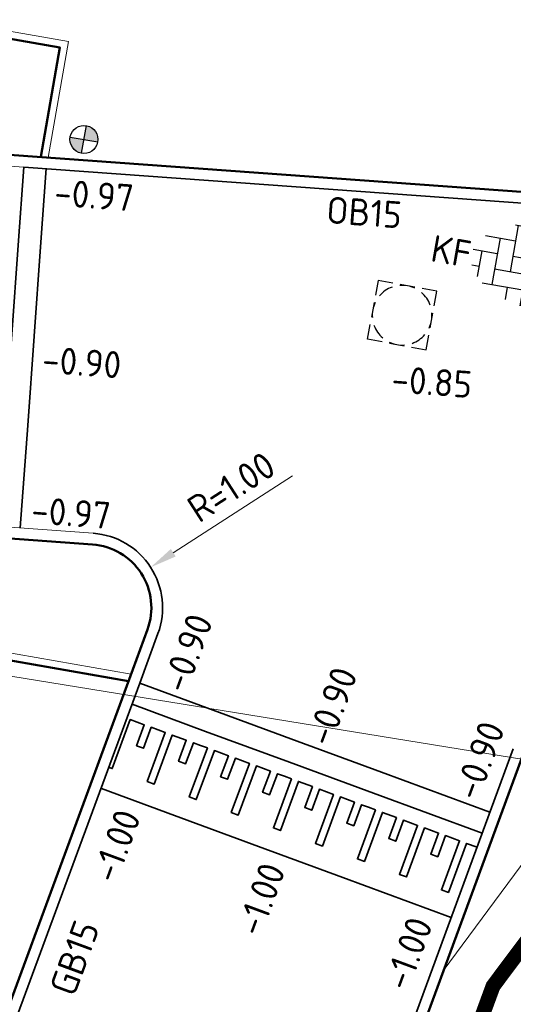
# Model space of a CAD drawing. Header units: metres. Extents: x 2514 to 227642, y 1683 to 852646.
# Tile 138 of 256: x 113761.36 to 113767.97, y 426369.05 to 426382.24. Entities that reach past the tile are written whole.
import ezdxf
from ezdxf.enums import TextEntityAlignment as Align
from ezdxf.lldxf.tags import DXFTag

# ---------------------------------------------------------------- set-up
doc = ezdxf.new("R2010")
doc.units = ezdxf.units.M
doc.linetypes.add('XX-CENTER', pattern=[8, 5, -1, 1, -1])
doc.layers.get('Defpoints').update_dxf_attribs({"color": 244, "lineweight": 35})
for name, color, linetype, lineweight in [('B-WE-KG-GRENS_PERCEEL-GV', 252, 'KG-PERCEEL', 18), ('N-WE-IE-MEUBILAIR_WEGMEUBILAIR_PAAL-S', 1, 'Continuous', 25), ('N-WE-KG-WERKGRENS-G', 7, 'XX-CENTER', 35), ('N-WE-RI-PUT-OPHOOGTEBRENGEN-S', 7, 'Continuous', 25), ('N-WE-VH-DREMPEL_BESTRAAT-G', 1, 'Continuous', 35), ('N-WE-VH-KANTOPSLUITING-T18', 1, 'Continuous', 18), ('N-WE-VH-KANTOPSLUITING_ACHTERKANTBAND-G', 1, 'Continuous', 50), ('N-WE-VH-KANTOPSLUITING_GELEIDEBAND-G', 2, 'Continuous', 35), ('N-WE-VH-KANTOPSLUITING_OPSLUITBAND_100X200-G', 1, 'Continuous', 18), ('N-WE-VH-KANTOPSLUITING_OPSLUITBAND_150X250-G', 1, 'Continuous', 35), ('N-WE-VH-KANTOPSLUITING_TROTTOIRBAND_130 150-G', 2, 'Continuous', 13), ('N-WE-VH-M', 7, 'Continuous', 18), ('N-WE-VH-NAP-T18', 1, 'Continuous', 18), ('N-WE-VH-VERHARDING_BETONSTRAATSTEEN-S', 1, 'Continuous', 25)]:
    doc.layers.add(name, color=color, linetype=linetype, lineweight=lineweight)
doc.styles.add('ISO', font='NLCS-ISO.ttf')
doc.styles.add('NLCS-ISO', font='NLCS-ISO.ttf', dxfattribs={"height": 1.8})
doc.styles.add('NLCS-ISO-M200-T18', font='NLCS-ISO.ttf', dxfattribs={"height": 0.36})
doc.styles.get("Standard").update_dxf_attribs({"font": 'romans'})
tags = doc.linetypes.add('KG-PERCEEL', pattern='A,5.5,-2,["P",Standard,S=1.8,R=0,X=-0.5,Y=-0.9],-2,5.5,-2,[5,NLCS.SHX,S=0.75,R=0,X=0,Y=0],-2', length=19).pattern_tags.tags
tags[6] = DXFTag(74, 10)
doc.dimstyles.new('NLCS-M200-T18-PIJL_L2_H1', dxfattribs={"dimscale": 0.2, "dimtxt": 2.5, "dimasz": 1.8, "dimexe": 2, "dimexo": 2, "dimgap": 0.7, "dimtad": 1, "dimzin": 0, "dimdsep": 46, "dimtxsty": 'NLCS-ISO-M200-T18', "dimcen": 0, "dimdle": 2, "dimclrd": 256, "dimclre": 256, "dimclrt": 1, "dimadec": 1, "dimazin": 0, "dimtfac": 1, "dimtdec": 3, "dimtofl": 0, "dimtmove": 0, "dimatfit": 3, "dimfxl": 2, "dimfxlon": 1, "dimtfillclr": 256, "dimtolj": 1, "dimtzin": 0, "dimlwd": -1, "dimlwe": -1, "dimarcsym": 0})

# ---------------------------------------------------------------- blocks, each defined once
blk = doc.blocks.new('SIE-WEG_PAAL_ALGEMEEN_TYPE_02-SO')
at = {"ltscale": 0.5}
h = blk.add_hatch(color=256, dxfattribs=at)
h.paths.add_polyline_path([(4.547473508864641e-16, 0), (0.1875000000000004, 0, 0.4142135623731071), (4.547473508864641e-16, 0.1875)])
h.paths.add_polyline_path([(4.547473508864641e-16, -0.1875), (4.547473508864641e-16, 0), (-0.1874999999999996, 3.163459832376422e-14, 0.4142135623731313)])
for p, q in [((4.547473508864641e-16, -0.1875), (4.547473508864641e-16, 0.1875)), ((-0.1874999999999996, 3.163459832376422e-14), (0.1875000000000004, 0))]:
    blk.add_line(p, q, dxfattribs=at)
blk.add_circle((4.547473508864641e-16, 0), 0.1875, dxfattribs=at)
blk = doc.blocks.new('SVH-BSS_KEIFORMAAT_ELLEBOOG-SO')
at = {"ltscale": 0.1}
for p, q in [((-1.871609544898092, 2.805519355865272), (-1.871609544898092, 0.3855414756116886)), ((-0.8216095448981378, 2.941359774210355), (-0.8216095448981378, 1.435541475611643)), ((0.2283904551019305, 2.970445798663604), (0.2283904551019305, 2.485541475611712)), ((2.32839045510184, 2.709488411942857), (2.32839045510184, 0.3855414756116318)), ((-3.104154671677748, 2.485541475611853), (-1.871609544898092, 2.485541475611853)), ((-2.92160954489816, 2.48554147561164), (-2.92160954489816, -0.6644585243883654)), ((-0.8216095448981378, 2.485541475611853), (2.32839045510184, 2.485541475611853)), ((1.278390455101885, 2.485541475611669), (1.278390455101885, -0.664458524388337)), ((3.378390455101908, 2.384775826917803), (3.378390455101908, 1.4355414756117)), ((-4.954776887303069, 1.435541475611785), (-2.92160954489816, 1.435541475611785)), ((-3.971609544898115, 1.435541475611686), (-3.971609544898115, -1.71445852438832)), ((-1.871609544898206, 1.435541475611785), (1.278390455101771, 1.435541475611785)), ((0.2283904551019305, 1.435541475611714), (0.2283904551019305, -1.714458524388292)), ((2.328390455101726, 1.435541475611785), (4.954776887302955, 1.435541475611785)), ((4.428390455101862, 1.435541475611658), (4.428390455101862, -1.714458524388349)), ((5.47839045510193, 0.7434310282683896), (5.47839045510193, -0.6644585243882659)), ((-5.610382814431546, 0.3855414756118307), (-3.971609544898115, 0.3855414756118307)), ((-5.02160954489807, 0.3855414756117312), (-5.02160954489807, -1.36993364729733)), ((-2.92160954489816, 0.3855414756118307), (0.2283904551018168, 0.3855414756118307)), ((-0.8216095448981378, 0.385541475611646), (-0.8216095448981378, -2.76445852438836)), ((1.278390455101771, 0.3855414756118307), (4.428390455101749, 0.3855414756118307)), ((3.378390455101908, 0.3855414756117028), (3.378390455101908, -2.384775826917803)), ((5.478390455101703, 0.3855414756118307), (5.610382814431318, 0.3855414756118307)), ((-5.515026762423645, -0.6644585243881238), (-5.02160954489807, -0.6644585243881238)), ((-3.971609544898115, -0.6644585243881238), (-0.8216095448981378, -0.6644585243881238)), ((-1.871609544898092, -0.6644585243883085), (-1.871609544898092, -2.805519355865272)), ((0.2283904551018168, -0.6644585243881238), (3.378390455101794, -0.6644585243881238)), ((2.32839045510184, -0.6644585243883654), (2.32839045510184, -2.709488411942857)), ((4.428390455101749, -0.6644585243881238), (5.515026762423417, -0.6644585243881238)), ((-4.622465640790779, -1.714458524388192), (-1.871609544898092, -1.714458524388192)), ((-2.92160954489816, -1.714458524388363), (-2.92160954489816, -2.545893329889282)), ((-0.8216095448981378, -1.714458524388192), (2.32839045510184, -1.714458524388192)), ((1.278390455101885, -1.714458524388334), (1.278390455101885, -2.895995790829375)), ((3.378390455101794, -1.714458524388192), (4.622465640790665, -1.714458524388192)), ((-1.871609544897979, -2.764458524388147), (1.278390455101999, -2.764458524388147)), ((0.2283904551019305, -2.764458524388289), (0.2283904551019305, -2.970445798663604))]:
    blk.add_line(p, q, dxfattribs=at)
at = {"style": 'NLCS-ISO'}
blk.add_attdef('FORMAAT', text='', height=1.8, dxfattribs=at).set_placement((-5.710382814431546, -4.440892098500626e-15), align=Align.MIDDLE_RIGHT)
blk.add_attdef('KLEUR', text='', height=1.8, dxfattribs=at).set_placement((5.710382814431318, 0), align=Align.MIDDLE_LEFT)
at = {"style": 'NLCS-ISO', "flags": 1}
blk.add_attdef('FUNCTIE', text='', height=1.8, dxfattribs=at).set_placement((0.1159930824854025, -3.584775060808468), align=Align.MIDDLE_CENTER)
blk = doc.blocks.new('SRI-PUT_OPHOOGTEBRENGEN-SO-flat-9')
at = {"layer": 'N-WE-RI-PUT-OPHOOGTEBRENGEN-S', "lineweight": -3}
for points in [[(-0.1264568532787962, 0.4280796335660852), (-0.3231542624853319, 0.4642753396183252), (-0.3593499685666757, 0.2675779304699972)], [(0.1685892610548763, 0.3737860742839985), (-0.02810814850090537, 0.4099817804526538)], [(0.4274336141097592, 0.1227622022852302), (0.4636353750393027, 0.3194925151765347), (0.2669379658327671, 0.3556882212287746)], [(-0.3774478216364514, 0.1692292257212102), (-0.4136435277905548, -0.02746818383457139)], [(0.3731400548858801, -0.1722839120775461), (0.4093357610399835, 0.02441349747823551)], [(-0.1729238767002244, -0.376801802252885), (0.02377353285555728, -0.4129975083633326)], [(0.1221222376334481, -0.4310953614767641), (0.3188525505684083, -0.4672971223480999), (0.3550422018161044, -0.2706326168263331)]]:
    blk.add_lwpolyline(points, dxfattribs=at)
at = {"layer": 'N-WE-RI-PUT-OPHOOGTEBRENGEN-S'}
blk.add_lwpolyline([(-0.2712680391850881, -0.358679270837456), (-0.4679639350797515, -0.3224753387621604), (-0.4317660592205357, -0.125812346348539)], dxfattribs=at)
at = {"layer": 'N-WE-RI-PUT-OPHOOGTEBRENGEN-S', "lineweight": -3, "ltscale": 0.2}
for start, end in [(64.56844614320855, 94.56844614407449), (109.5732383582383, 139.5732383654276), (19.56844615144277, 49.56844614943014), (154.5732383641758, 184.5732383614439), (334.5684461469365, 4.568446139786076), (199.5732383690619, 229.573238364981), (289.5684461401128, 319.5684461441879), (244.5732383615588, 274.5732383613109)]:
    blk.add_arc((-0.002150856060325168, -0.001510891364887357), 0.3999999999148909, start, end, dxfattribs=at)
blk = doc.blocks.new('*D363')
at = {"layer": 'Defpoints', "color": 0, "transparency": 16777216}
for p in [(113763.112932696, 426374.9075603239), (113762.2723384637, 426374.3658949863)]:
    blk.add_point(p, dxfattribs=at)
at = {"layer": 'N-WE-VH-M', "transparency": 16777216}
blk.add_line((113765.0126756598, 426376.1317239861), (113763.4155466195, 426375.1025598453), dxfattribs=at)
blk.add_solid([(113763.3830466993, 426375.1529954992), (113763.4480465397, 426375.0521241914), (113763.1129326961, 426374.9075603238)], dxfattribs=at)
at = {"layer": 'N-WE-VH-M', "color": 1, "transparency": 16777216, "insert": (113764.1920851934, 426375.9836318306), "char_height": 0.36, "attachment_point": 5, "rotation": 32.79707768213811, "style": 'NLCS-ISO-M200-T18'}
blk.add_mtext('\\A1;R=1.00', dxfattribs=at)

msp = doc.modelspace()

# ---------------------------------------------------------------- linework, layer by layer
at = {"layer": 'B-WE-KG-GRENS_PERCEEL-GV', "ltscale": 0.2}
for points in [[(113769.0170000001, 426372.1850000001), (113759.4760000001, 426373.7340000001), (113759.9260000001, 426372.5630000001), (113760.3800000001, 426371.5700000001), (113760.7100000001, 426370.6010000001), (113760.6680000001, 426369.3800000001), (113760.4580000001, 426367.9070000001)], [(113784.7950000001, 426353.2550000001), (113785.4890000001, 426357.3240000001), (113787.4260000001, 426368.9650000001), (113769.0170000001, 426372.1850000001), (113767.0290000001, 426369.5050000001), (113762.4740000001, 426357.0690000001)]]:
    msp.add_lwpolyline(points, dxfattribs=at)
at = {"layer": 'N-WE-KG-WERKGRENS-G', "ltscale": 0.5, "const_width": 0.2, "flags": 128}
msp.add_lwpolyline([(113769.2433135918, 426371.3626228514), (113822.2165960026, 426362.1249651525), (113825.4333542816, 426357.4231640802), (113818.6387605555, 426318.6453384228), (113777.2584894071, 426325.4945590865), (113776.5684657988, 426321.3257104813), (113771.3560194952, 426322.1358081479), (113770.81281184, 426317.9953198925), (113789.4729923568, 426314.7592495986), (113787.6637104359, 426304.3501223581), (113786.1985428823, 426304.5778469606), (113784.1871529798, 426292.5626432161), (113782.241229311, 426292.8883980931), (113780.1453966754, 426281.17160305), (113758.7673172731, 426284.8719370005), (113758.2483481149, 426281.8736768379), (113739.2359885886, 426285.1645280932), (113737.6570732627, 426287.6010270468), (113767.6991890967, 426369.2982580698)], close=True, dxfattribs=at)
at = {"layer": 'N-WE-VH-DREMPEL_BESTRAAT-G'}
for points in [[(113761.0666754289, 426375.455802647), (113761.1659649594, 426376.8272020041), (113761.2526183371, 426378.024069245), (113761.3392717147, 426379.2209364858), (113761.4150092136, 426380.2670322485)], [(113761.3658922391, 426375.4341393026), (113761.4651817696, 426376.8055386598), (113761.5518351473, 426378.0024059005), (113761.6384885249, 426379.1992731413), (113761.7143131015, 426380.2465716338)], [(113767.6575993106, 426371.6269678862), (113766.2031411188, 426372.1626245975), (113765.0770800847, 426372.5773372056), (113763.9510190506, 426372.9920498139), (113762.9656783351, 426373.354937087)], [(113767.5539211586, 426371.3454526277), (113766.0994629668, 426371.881109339), (113764.9734019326, 426372.2958219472), (113763.8473408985, 426372.7105345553), (113762.8631317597, 426373.0730050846)], [(113762.5554920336, 426372.2272090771), (113762.5979222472, 426372.2115826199), (113762.8398379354, 426372.8684515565), (113763.0275147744, 426372.7993327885), (113762.9238366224, 426372.51781753), (113763.0176750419, 426372.4832581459), (113763.121353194, 426372.7647734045), (113763.3090300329, 426372.6956546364), (113763.0671143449, 426372.0387856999), (113763.1609527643, 426372.0042263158), (113763.4028684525, 426372.6610952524), (113763.5905452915, 426372.5919764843), (113763.4868671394, 426372.3104612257), (113763.580705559, 426372.2759018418), (113763.6843837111, 426372.5574171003), (113763.7782221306, 426372.5228577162), (113763.87206055, 426372.4882983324), (113763.6301448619, 426371.8314293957), (113763.7239832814, 426371.7968700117), (113763.9658989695, 426372.4537389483), (113764.1535758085, 426372.3846201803), (113764.0498976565, 426372.1031049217), (113764.143736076, 426372.0685455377), (113764.2474142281, 426372.3500607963), (113764.4350910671, 426372.2809420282), (113764.193175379, 426371.6240730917), (113764.2870137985, 426371.5895137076), (113764.5289294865, 426372.2463826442), (113764.7166063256, 426372.1772638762), (113764.6129281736, 426371.8957486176), (113764.7067665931, 426371.8611892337), (113764.8104447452, 426372.1427044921), (113764.9042831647, 426372.1081451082), (113764.9981215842, 426372.0735857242), (113764.7562058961, 426371.4167167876), (113764.8500443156, 426371.3821574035), (113765.0919600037, 426372.0390263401), (113765.2796368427, 426371.969907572), (113765.1759586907, 426371.6883923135), (113765.2697971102, 426371.6538329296), (113765.3734752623, 426371.9353481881), (113765.5611521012, 426371.8662294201), (113765.3192364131, 426371.2093604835), (113765.4130748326, 426371.1748010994), (113765.6549905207, 426371.831670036), (113765.8426673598, 426371.762551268), (113765.7389892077, 426371.4810360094), (113765.8328276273, 426371.4464766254), (113765.9365057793, 426371.7279918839), (113766.0303441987, 426371.6934324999), (113766.1241826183, 426371.6588731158), (113765.8822669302, 426371.0020041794), (113765.9761053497, 426370.9674447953), (113766.2180210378, 426371.6243137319), (113766.4056978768, 426371.5551949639), (113766.3020197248, 426371.2736797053), (113766.3958581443, 426371.2391203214), (113766.4995362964, 426371.5206355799), (113766.6872131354, 426371.4515168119), (113766.4452974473, 426370.7946478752), (113766.5391358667, 426370.7600884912), (113766.7810515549, 426371.4169574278), (113766.9687283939, 426371.3478386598), (113766.8650502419, 426371.0663234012), (113766.9588886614, 426371.0317640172), (113767.0625668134, 426371.3132792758), (113767.2502436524, 426371.2441605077), (113767.0083279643, 426370.5872915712), (113767.1021663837, 426370.5527321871), (113767.3440820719, 426371.2096011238), (113767.4848023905, 426371.1577757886)], [(113767.1392085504, 426370.2193915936), (113765.6847503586, 426370.7550483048), (113764.5586893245, 426371.169760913), (113763.4326282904, 426371.5844735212), (113762.4529454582, 426371.9452770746)]]:
    msp.add_lwpolyline(points, dxfattribs=at)
at = {"layer": 'N-WE-VH-KANTOPSLUITING_ACHTERKANTBAND-G'}
msp.add_line((113683.2641872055, 426387.3366879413), (113762.8155297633, 426373.3812771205), dxfattribs=at)
at = {"layer": 'N-WE-VH-KANTOPSLUITING_ACHTERKANTBAND-G', "ltscale": 0.2}
for p, q in [((113733.948479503, 426294.9991401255), (113762.8249207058, 426373.4067761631)), ((113738.9219157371, 426293.1674927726), (113768.1113883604, 426372.4250969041))]:
    msp.add_line(p, q, dxfattribs=at)
for points in [[(113777.2802525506, 426379.2697449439), (113757.5758961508, 426380.6966510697), (113752.5928803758, 426381.5708039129, -0.414213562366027), (113752.3492290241, 426381.9181279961), (113752.6429684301, 426383.5925583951), (113693.24992763, 426394.0116695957), (113692.956188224, 426392.3372391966, -0.4142135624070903), (113692.6088641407, 426392.0935878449), (113692.1087160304, 426392.18132706), (113672.7635651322, 426397.6047638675)], [(113762.8249207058, 426373.4067761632), (113763.0699650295, 426374.0721402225, 0.4990014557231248), (113762.3337179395, 426375.2136759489, 0.4990014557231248)]]:
    msp.add_lwpolyline(points, format="xyb", dxfattribs=at)
for points in [[(113762.3337179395, 426375.2136759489), (113756.7010295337, 426375.621483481), (113709.5922862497, 426383.8856037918)], [(113752.6256896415, 426383.4940624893), (113761.8971576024, 426381.8676016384), (113761.6401115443, 426380.4023377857)]]:
    msp.add_lwpolyline(points, dxfattribs=at)
at = {"layer": 'N-WE-VH-KANTOPSLUITING_GELEIDEBAND-G', "ltscale": 0.2}
for p, q in [((113734.0892371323, 426294.9473010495), (113762.9656783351, 426373.3549370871)), ((113738.7811581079, 426293.2193318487), (113767.9706307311, 426372.4769359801))]:
    msp.add_line(p, q, dxfattribs=at)
at = {"layer": 'N-WE-VH-KANTOPSLUITING_OPSLUITBAND_100X200-G', "ltscale": 0.2}
msp.add_line((113683.2907096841, 426387.4335622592), (113762.8506516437, 426373.4766428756), dxfattribs=at)
at = {"layer": 'N-WE-VH-KANTOPSLUITING_OPSLUITBAND_100X200-G', "ltscale": 0.2, "flags": 128}
msp.add_lwpolyline([(113752.6429684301, 426383.5925583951), (113762.0129322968, 426381.9488187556), (113761.7403650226, 426380.395077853)], dxfattribs=at)
at = {"layer": 'N-WE-VH-KANTOPSLUITING_OPSLUITBAND_150X250-G', "ltscale": 0.2, "flags": 128}
msp.add_lwpolyline([(113761.4150092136, 426380.2670322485), (113771.9874120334, 426379.5026372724)], dxfattribs=at)
msp.add_lwpolyline([(113762.9656783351, 426373.3549370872), (113763.2107226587, 426374.0203011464, 0.4990014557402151), (113762.3445496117, 426375.363284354)], format="xyb", dxfattribs=at)
at = {"layer": 'N-WE-VH-KANTOPSLUITING_TROTTOIRBAND_130 150-G', "ltscale": 0.2}
msp.add_lwpolyline([(113752.429431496, 426383.2434301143), (113752.2014851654, 426381.944046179, 0.4142135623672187), (113752.5669621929, 426381.4230600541), (113757.5574727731, 426380.5475924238), (113761.4150966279, 426380.268239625)], format="xyb", dxfattribs=at)
msp.add_lwpolyline([(113762.3445496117, 426375.363284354), (113756.7194517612, 426375.7705423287), (113746.3684217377, 426377.5863869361)], dxfattribs=at)

# ---------------------------------------------------------------- block references
at = {"layer": 'N-WE-IE-MEUBILAIR_WEGMEUBILAIR_PAAL-S', "ltscale": 0.2, "rotation": 350.0500476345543}
msp.add_blockref('SIE-WEG_PAAL_ALGEMEEN_TYPE_02-SO', (113762.219128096, 426380.637528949), dxfattribs=at)
at = {"layer": 'N-WE-RI-PUT-OPHOOGTEBRENGEN-S', "ltscale": 0.2}
msp.add_blockref('SRI-PUT_OPHOOGTEBRENGEN-SO-flat-9', (113766.4832776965, 426378.2849785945), dxfattribs=at)
at = {"layer": 'N-WE-VH-VERHARDING_BETONSTRAATSTEEN-S', "extrusion": (0.014174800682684, -0.02020285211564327, 0.9996954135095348)}
ref = msp.add_blockref('SVH-BSS_KEIFORMAAT_ELLEBOOG-SO', (338024.1705500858, 283606.9121462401, -7001.423621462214), dxfattribs=dict(at, xscale=0.2000000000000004, yscale=0.2000000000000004, zscale=0.2000000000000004, rotation=314.9678780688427))
ref.add_attrib('FORMAAT', 'KF', dxfattribs={"layer": '0', "extrusion": (0.014174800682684, -0.02020285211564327, 0.9996954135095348), "height": 0.36, "rotation": 314.967878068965, "style": 'NLCS-ISO'}).set_placement((338023.3634328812, 283607.7201689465, -7001.42362146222), align=Align.MIDDLE_RIGHT)
ref.add_attrib('KLEUR', 'ZW-R', dxfattribs={"layer": '0', "extrusion": (0.014174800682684, -0.02020285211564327, 0.9996954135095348), "height": 0.36, "rotation": 314.967878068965, "style": 'NLCS-ISO'}).set_placement((338024.9776672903, 283606.1041235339, -7001.423621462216), align=Align.MIDDLE_LEFT)

# ---------------------------------------------------------------- texts
at = {"layer": 'N-WE-VH-KANTOPSLUITING-T18', "style": 'NLCS-ISO-M200-T18'}
for s, rotation, p in [('OB15', 355.8646553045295, (113765.4565818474, 426379.5167389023)), ('GB15', 69.78900822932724, (113762.0888175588, 426369.1429845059))]:
    msp.add_text(s, height=0.36, rotation=rotation, dxfattribs=at).set_placement(p)
at = {"layer": 'N-WE-VH-NAP-T18', "style": 'ISO'}
for s, rotation, p in [('-0.97', 355.8590017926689, (113761.8110644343, 426379.7493433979)), ('-0.90', 355.8590017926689, (113761.649021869, 426377.5111913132)), ('-0.85', 355.8590017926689, (113766.3286983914, 426377.2502255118)), ('-0.97', 355.8590017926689, (113761.5030742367, 426375.4953444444)), ('-0.90', 69.78900822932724, (113763.5899658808, 426373.2015767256)), ('-0.90', 69.78900822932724, (113765.5269927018, 426372.4879206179)), ('-0.90', 69.78900822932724, (113767.5005084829, 426371.761378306)), ('-1.00', 69.78900822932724, (113762.6523213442, 426370.6556088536)), ('-1.00', 69.78900822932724, (113764.5893481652, 426369.9419527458)), ('-1.00', 69.78900822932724, (113766.5628639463, 426369.2154104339))]:
    msp.add_text(s, height=0.36, rotation=rotation, dxfattribs=at).set_placement(p)

# ---------------------------------------------------------------- dimensions: what is measured, and where the dimension line sits
at = {"layer": 'N-WE-VH-M'}
dim = msp.add_radius_dim(center=(113762.2723384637, 426374.3658949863), mpoint=(113763.112932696, 426374.9075603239), dimstyle='NLCS-M200-T18-PIJL_L2_H1', override={"dimpost": 'R=<>', "dimclrt": 1}, dxfattribs=at)
dim.commit()
dim.dimension.update_dxf_attribs({"geometry": '*D363', "text_midpoint": (113764.1920851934, 426375.9836318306)})

doc.saveas('drawing.dxf')
